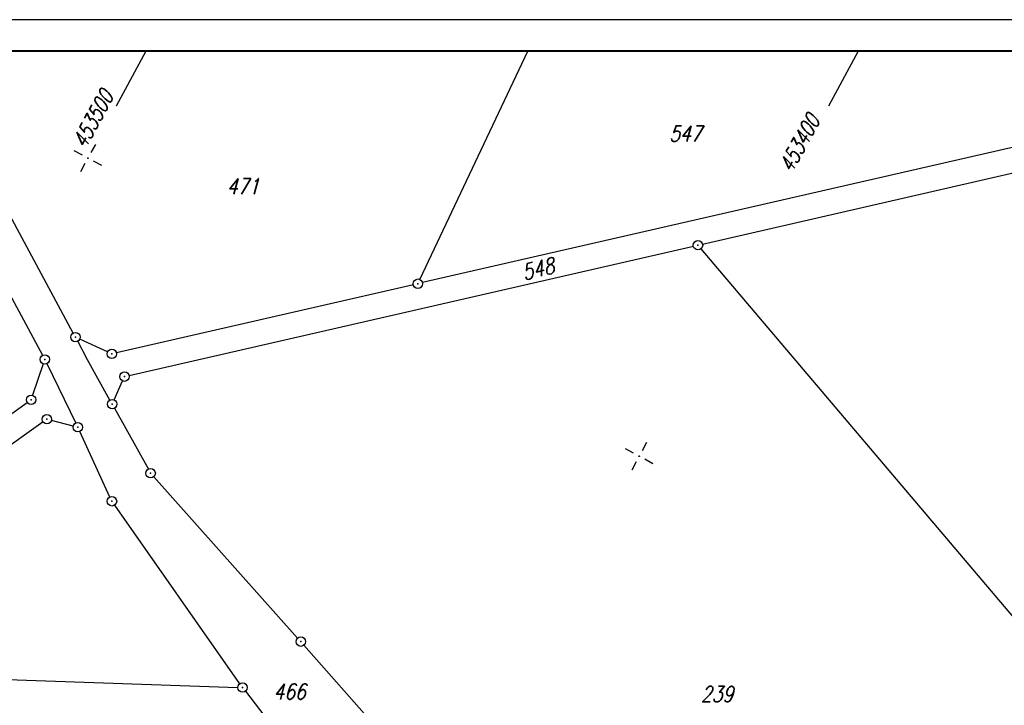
# Model space of a CAD drawing. Extents: x 0 to 1135, y 0 to 420.
# Tile 5 of 80: x 142 to 299, y 311 to 420. Entities that reach past the tile are written whole.
import ezdxf

# ---------------------------------------------------------------- set-up
doc = ezdxf.new("R2010")
doc.units = 0
doc.header["$LTSCALE"] = 2
doc.header["$MEASUREMENT"] = 0
doc.linetypes.add('AUSGEZOGEN', pattern=[0])
doc.layers.get('0').update_dxf_attribs({"color": 8, "linetype": 'AUSGEZOGEN'})
for name, color, linetype in [('FLSTNR', 8, 'AUSGEZOGEN'), ('GRENZL', 8, 'AUSGEZOGEN'), ('GRENZP', 8, 'AUSGEZOGEN'), ('MULDE', 8, 'AUSGEZOGEN'), ('NETZ', 250, 'AUSGEZOGEN'), ('RAHMEN', 250, 'AUSGEZOGEN')]:
    doc.layers.add(name, color=color, linetype=linetype)
doc.styles.add('ROMANS', font='romans.shx', dxfattribs={"width": 0.8})

# ---------------------------------------------------------------- blocks, each defined once
blk = doc.blocks.new('IKR')
at = {"color": 0}
for p, q in [((0, 1), (0, 2.5)), ((-2.5, 0), (-1, 0)), ((1, 0), (2.5, 0)), ((0, -2.5), (0, -1))]:
    blk.add_line(p, q, dxfattribs=at)
blk.add_circle((0, 0), 0.05, dxfattribs=at)
blk.add_point((0, 0), dxfattribs=at)
blk = doc.blocks.new('GST')
at = {"color": 0}
blk.add_circle((0, 0), 0.75, dxfattribs=at)
blk.add_point((0, 0), dxfattribs=at)

msp = doc.modelspace()

# ---------------------------------------------------------------- linework, layer by layer
at = {"layer": 'GRENZL'}
for p, q in [((119.77, 415), (145.97, 366.45)), ((150.87, 370.01), (126.64, 415)), ((206.21, 378.56), (223.43, 415)), ((340.65, 408.79), (206.62, 378.05)), ((251.31, 384.19), (302.24, 395.86)), ((159.79, 363.22), (249.85, 383.86)), ((306.83, 317.72), (251.07, 383.45)), ((205.16, 377.71), (157.77, 366.85)), ((153.17, 365.75), (151.59, 368.69)), ((156.36, 366.99), (151.91, 369.03)), ((146.09, 365.08), (144.4, 360.08)), ((146.66, 365.12), (151.28, 355.64)), ((156.73, 359.32), (153.17, 365.75)), ((157.4, 359.35), (158.75, 362.37)), ((105.97, 332.08), (143.55, 358.93)), ((157.46, 358.01), (162.87, 348.3)), ((146.07, 355.83), (103.13, 325.15)), ((150.88, 355.16), (147.41, 356.07)), ((156.74, 343.84), (151.92, 354.29)), ((186.68, 321.33), (163.73, 347.08)), ((177.48, 314.06), (157.49, 342.55)), ((213.31, 291.26), (187.68, 320.21)), ((92.68, 316.34), (177.16, 313.47)), ((178.37, 312.85), (201.45, 282.99))]:
    msp.add_line(p, q, dxfattribs=at)
at = {"layer": 'MULDE'}
for points in [[(313.88, 241.06, 0.000705), (321.3, 241, 0.000346), (336.41, 240.92, 0.000132), (344.36, 240.88, 0.000153), (351.19, 240.85, 0.000269), (368.13, 240.8, 0.000286), (384.09, 240.76, 0.000092), (397.2, 240.74, 0.000243), (402.17, 240.74, 0.000005), (413.43, 240.74, 0.000006), (421.55, 240.73, 0), (450.36, 240.73, 0.000007)], [(463.17, 240.72, 0.000006), (493.06, 240.72, 0.000025)]]:
    msp.add_lwpolyline(points, format="xyb", dxfattribs=at)
at = {"layer": 'NETZ'}
for p, q in [((162.46, 414.98), (157.71, 406.18)), ((276.15, 414.98), (271.39, 406.18))]:
    msp.add_line(p, q, dxfattribs=at)
at = {"layer": 'RAHMEN'}
msp.add_line((1135, 420), (0, 420), dxfattribs=at)
at = {"layer": 'RAHMEN', "const_width": 0.35}
msp.add_lwpolyline([(25, 5), (1130, 5), (1130, 415), (25, 415), (25, 5)], dxfattribs=at)

# ---------------------------------------------------------------- block references
at = {"layer": 'GRENZP'}
for p in [(250.58, 384.02), (205.89, 377.88), (151.23, 369.35), (146.33, 365.79), (157.04, 366.68), (159.06, 363.05), (144.16, 359.37), (157.1, 358.67), (146.68, 356.26), (151.6, 354.97), (163.23, 347.64), (157.06, 343.16), (187.18, 320.77), (177.91, 313.44)]:
    msp.add_blockref('GST', p, dxfattribs=at)
at = {"layer": 'NETZ', "rotation": 151.5965}
for p in [(153.23, 397.91), (241.19, 350.34)]:
    msp.add_blockref('IKR', p, dxfattribs=at)

# ---------------------------------------------------------------- texts
at = {"layer": 'FLSTNR', "style": 'ROMANS', "oblique": 15, "width": 0.8}
for s, p in [('547', (245.99, 400.57)), ('471', (175.4, 392.17)), ('466', (182.83, 311.56)), ('239', (251.05, 311.15))]:
    msp.add_text(s, height=2.5, dxfattribs=at).set_placement(p)
msp.add_text('548', height=2.5, rotation=13.8242, dxfattribs=at).set_placement((222.85, 378.4))
at = {"layer": 'NETZ', "style": 'ROMANS', "oblique": 16.6, "width": 0.75}
for s, p in [('453500', (152.81, 399.28)), ('453400', (265.56, 395.41))]:
    msp.add_text(s, height=2.5, rotation=61.5965, dxfattribs=at).set_placement(p)

doc.saveas('drawing.dxf')
